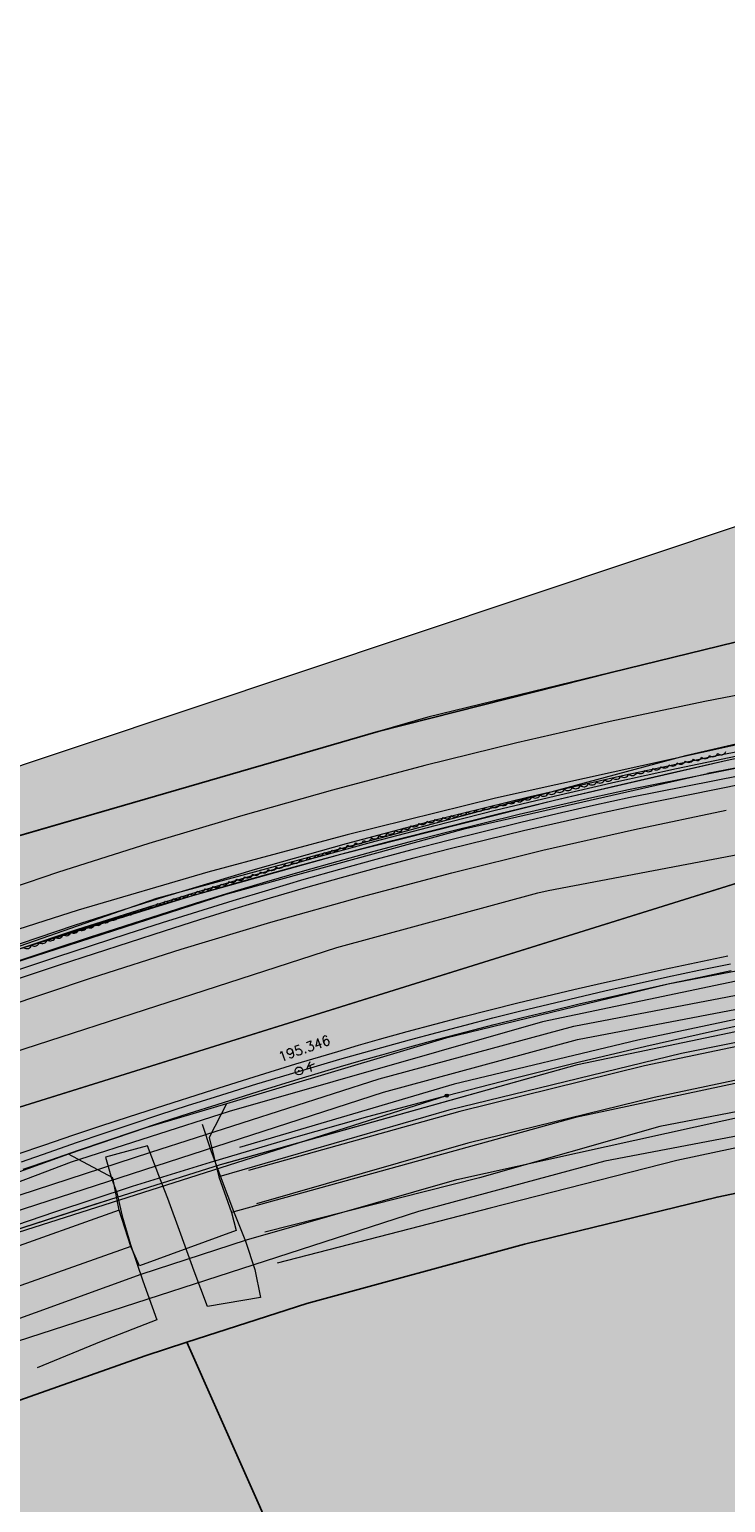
# Model space of a CAD drawing. Header units: metres. Extents: x 190798 to 192239, y 307689 to 310000.
# Tile 29 of 107: x 191208 to 191233, y 309473 to 309526. Entities that reach past the tile are written whole.
import ezdxf
from ezdxf.enums import TextEntityAlignment as Align
from ezdxf.lldxf.tags import DXFTag

# ---------------------------------------------------------------- set-up
doc = ezdxf.new("R2010")
doc.units = ezdxf.units.M
doc.linetypes.add('1-200 DASHDOT', pattern=[2.54, 1.27, -0.635, 0, -0.635])
for name, color, linetype, lineweight in [('B-WE-KL-DATA-G', 90, 'KL-DATA-N', 5), ('B-WE-KL-ET_LS-G', 190, 'KL-LS-N', 5), ('B-WE-KL-ET_MS-G', 130, 'KL-MS-N', 5), ('B-WE-KL-GAS_HD-G', 30, 'KL-GAS-HD-N', 5), ('B-WE-KL-WATER-G', 170, 'KL-WATER-N', 5), ('PH-BEST-KANTVERHARDING', 253, 'Continuous', 9), ('PH-BEST-RIO-HANDHAVEN', 253, '1-200 DASHDOT', 9), ('PH-INM-HOOGTE-KOLK', 252, 'Continuous', 18), ('PH-INM-KANTLAAG', 252, 'Continuous', 18), ('PH-INM-KOLKEN', 252, 'Continuous', 18), ('PH-INM-KRUIN', 252, 'Continuous', 18), ('PH-INM-MOLGOOT', 252, 'Continuous', 18), ('PH-INM-STRUIK-GRENS', 252, 'Continuous', 18), ('PH-INM-VLAKVERDICHTINGSLIJN', 252, 'Continuous', 18)]:
    doc.layers.add(name, color=color, linetype=linetype, lineweight=lineweight)
doc.layers.add('B-WE-OG-INFO_EIS VOORZORGSMAATREGEL-V', color=7, linetype='Continuous', lineweight=18, true_color=0xfa194b, transparency=0.8)
doc.layers.add('B-WE-OG-INFO_EIS VOORZORGSMAATREGEL_ENEXIS NETBEHEER BV-V', color=7, linetype='Continuous', lineweight=18, true_color=0xfa194b, transparency=0.8)
doc.layers.add('B-WE-OG-INFO_EIS VOORZORGSMAATREGEL_ENEXIS NETBEHEER BV-GV', color=7, linetype='Continuous', lineweight=18, true_color=0xfa194b)
doc.layers.add('PH-BEST-KADASTRALE-GRENS', color=150, linetype='KG-KADASTRAAL-SO')
doc.layers.add('PH-BEST-KL-ET_MIDDENSPANNING_ENEXIS', color=12, linetype='1-200 MIDDENSPANNING')
doc.styles.add('NLCS-ISO', font='NLCS-ISO.ttf')
doc.styles.add('ROMANS', font='romans.shx')
doc.styles.get("Standard").update_dxf_attribs({"font": 'arial.ttf'})
doc.linetypes.add('1-200 MIDDENSPANNING', pattern='A,1.5,-0.6,["MS",ROMANS,S=0.24,R=0,X=-0.5,Y=-0.12],-0.05', length=2.15)
tags = doc.linetypes.add('KG-KADASTRAAL-SO', pattern='A,5.5,-2,["K",Standard,S=1.8,R=0,X=0,Y=-0.9],-2,5.5,-2,[5,NLCS.SHX,S=0.75,R=0,X=0,Y=0],-2', length=19).pattern_tags.tags
tags[6] = DXFTag(74, 10)
tags = doc.linetypes.add('KL-DATA-N', pattern='A,4,-1,[101,NLCS.SHX,S=0.5,R=0,X=0,Y=0],-1,4,-1,["D",Standard,S=1,R=0,X=-0.25,Y=-0.5],-1.5', length=12.5).pattern_tags.tags
tags[18] = DXFTag(74, 10)
tags = doc.linetypes.add('KL-GAS-HD-N', pattern='A,4,-1,[69,NLCS.SHX,S=0.5,R=0,X=0,Y=0],-1,4,-1,["H",Standard,S=1,R=0,X=0,Y=-0.5],-2', length=13).pattern_tags.tags
tags[18] = DXFTag(74, 10)
tags = doc.linetypes.add('KL-LS-N', pattern='A,4,-1,[103,NLCS.SHX,S=0.75,R=0,X=0,Y=0],-1,4,-1,["L",Standard,S=1,R=0,X=0,Y=-0.5],-2', length=13).pattern_tags.tags
tags[18] = DXFTag(74, 10)
tags = doc.linetypes.add('KL-MS-N', pattern='A,4,-1,[103,NLCS.SHX,S=0.75,R=0,X=0,Y=0],-1,4,-1,["M",Standard,S=1,R=0,X=0,Y=-0.5],-2', length=13).pattern_tags.tags
tags[18] = DXFTag(74, 10)
doc.linetypes.add('KL-WATER-N', pattern='A,7,-0.5,[168,NLCS.SHX,S=0.75,R=0,X=0.75,Y=0],-2', length=9.5)

# ---------------------------------------------------------------- blocks, each defined once
blk = doc.blocks.new('*U40')
blk.add_circle((0, 0), 0.142)
at = {"ltscale": 0.05, "style": 'ROMANS'}
blk.add_text('K', height=0.3, dxfattribs=at).set_placement((0.18, 0.152))
blk = doc.blocks.new('SKL-WTB_HULP_MOF-SO')
at = {"linetype": 'ByBlock', "lineweight": 18}
h = blk.add_hatch(color=0, dxfattribs=at)
h.dxf.hatch_style = 1
h.paths.add_polyline_path([(-0.5625, 0, 1), (0.5625, 0, 1)])
at = {"color": 0, "linetype": 'ByBlock', "lineweight": 18}
blk.add_circle((0, 0), 0.5625, dxfattribs=at)
at = {"color": 0, "linetype": 'ByBlock', "lineweight": 18, "style": 'NLCS-ISO', "flags": 1}
for tag, p in [('TYPE', (1.5, 0)), ('OMSCHRIJVING', (1.5, -3)), ('LABEL', (1.5, -1.5))]:
    blk.add_attdef(tag, p, '', height=1, dxfattribs=at)

msp = doc.modelspace()

# ---------------------------------------------------------------- hatches: boundary and pattern name
at = {"layer": 'B-WE-OG-INFO_EIS VOORZORGSMAATREGEL-V'}
for points in [[(191152.667, 309463.71), (191152.915, 309463.755), (191153.157, 309463.831), (191153.388, 309463.938), (191157.648, 309466.816), (191167.595, 309472.759), (191171.367, 309474.925), (191175.181, 309477.016), (191179.032, 309479.03), (191182.921, 309480.966), (191186.848, 309482.825), (191190.814, 309484.607), (191194.814, 309486.31), (191198.836, 309487.929), (191206.822, 309490.886), (191210.026, 309491.967), (191213.265, 309493), (191216.513, 309493.976), (191219.782, 309494.899), (191223.063, 309495.767), (191226.363, 309496.58), (191229.669, 309497.337), (191232.989, 309498.039), (191252.317, 309501.771), (191252.63, 309501.852), (191252.865, 309501.949), (191253.085, 309502.074), (191253.286, 309502.225), (191253.468, 309502.402), (191253.625, 309502.599), (191253.757, 309502.816), (191253.86, 309503.046), (191253.933, 309503.289), (191253.975, 309503.537), (191253.986, 309503.79), (191253.964, 309504.043), (191253.91, 309504.29), (191253.827, 309504.527), (191253.713, 309504.753), (191253.572, 309504.964), (191253.406, 309505.154), (191253.217, 309505.321), (191253.007, 309505.465), (191252.783, 309505.579), (191252.545, 309505.665), (191252.298, 309505.72), (191252.045, 309505.744), (191251.792, 309505.736), (191232.216, 309501.964), (191228.794, 309501.24), (191225.419, 309500.468), (191222.09, 309499.647), (191218.743, 309498.762), (191215.411, 309497.821), (191212.095, 309496.825), (191208.796, 309495.774), (191205.516, 309494.667), (191197.369, 309491.65), (191193.264, 309489.997), (191189.193, 309488.264), (191185.192, 309486.466), (191181.157, 309484.556), (191177.195, 309482.583), (191173.274, 309480.533), (191169.393, 309478.405), (191165.56, 309476.203), (191155.549, 309470.222), (191153.384, 309468.769), (191151.307, 309467.347), (191151.108, 309467.191), (191150.931, 309467.013), (191150.776, 309466.811), (191150.649, 309466.593), (191150.55, 309466.36), (191150.482, 309466.118), (191150.444, 309465.866), (191150.439, 309465.614), (191150.465, 309465.363), (191150.523, 309465.116), (191150.611, 309464.88), (191150.73, 309464.656), (191150.874, 309464.449), (191151.044, 309464.262), (191151.237, 309464.097), (191151.449, 309463.958), (191151.675, 309463.848), (191151.914, 309463.767), (191152.162, 309463.716), (191152.415, 309463.697)], [(191142.71, 309439.246), (191138.15, 309448.482), (191147.245, 309456.153), (191157.504, 309464.146), (191157.905, 309464.428), (191165.898, 309469.473), (191178.198, 309476.684), (191184.038, 309479.88), (191190.091, 309482.821), (191190.39, 309482.954), (191200.743, 309487.172), (191201.089, 309487.299), (191218.899, 309493.063), (191226.172, 309495.038), (191226.545, 309495.124), (191259.016, 309501.292), (191259.538, 309501.363), (191260.17, 309501.375), (191260.797, 309501.308), (191261.413, 309501.161), (191262.005, 309500.938), (191262.562, 309500.643), (191263.079, 309500.279), (191263.546, 309499.853), (191263.957, 309499.37), (191264.302, 309498.84), (191264.577, 309498.273), (191264.779, 309497.672), (191264.903, 309497.054), (191264.949, 309496.423), (191264.914, 309495.792), (191264.8, 309495.169), (191264.609, 309494.567), (191264.343, 309493.993), (191264.006, 309493.458), (191263.605, 309492.97), (191263.147, 309492.536), (191262.635, 309492.163), (191262.083, 309491.858), (191261.495, 309491.625), (191260.882, 309491.468), (191228.599, 309485.335), (191221.862, 309483.511), (191204.344, 309477.842), (191194.314, 309473.755), (191188.518, 309470.94), (191183.197, 309468.023), (191171.029, 309460.889), (191163.453, 309456.105), (191153.618, 309448.446)]]:
    msp.add_hatch(color=256, dxfattribs=at).paths.add_polyline_path(points)
at = {"layer": 'B-WE-OG-INFO_EIS VOORZORGSMAATREGEL_ENEXIS NETBEHEER BV-V'}
msp.add_hatch(color=256, dxfattribs=at).paths.add_polyline_path([(191175.538, 309414.261), (191145.024, 309434.561), (191100.049, 309525.636), (191104.155, 309527.635), (191115.358, 309526.7), (191129.667, 309520.958), (191140.014, 309512.607), (191160.996, 309484.121), (191286.375, 309526.029), (191474.941, 309572.474), (191529.243, 309514.435), (191304.975, 309458.542)])

# ---------------------------------------------------------------- linework, layer by layer
at = {"layer": 'B-WE-KL-DATA-G', "ltscale": 0.2}
for points in [[(191140.658, 309443.403), (191150.775, 309451.935), (191160.854, 309459.786), (191180.974, 309471.937), (191192.497, 309477.875), (191202.818, 309482.079), (191220.593, 309487.83), (191227.609, 309489.729), (191258.349, 309495.594), (191304.047, 309503.494), (191335.552, 309509.876), (191335.67, 309509.798)], [(191275.812, 309508.637), (191267.056, 309507.455), (191258.666, 309505.828), (191249.361, 309503.556), (191236.379, 309501.066), (191224.648, 309498.471), (191219.272, 309497.14), (191214.234, 309495.787), (191209.54, 309494.416), (191205.197, 309493.029), (191204.18, 309493.005), (191203.205, 309492.776), (191202.317, 309492.352), (191201.557, 309491.754), (191195.708, 309489.456), (191190.054, 309487.021), (191182.372, 309483.409), (191176.515, 309480.432), (191170.584, 309477.231), (191164.745, 309473.879), (191159.001, 309470.322), (191153.295, 309466.524)], [(191263.053, 309505.994), (191255.654, 309504.696), (191251.599, 309503.985), (191233.342, 309500.416), (191231.521, 309500), (191212.376, 309494.834), (191193.649, 309488.316), (191182.195, 309483.348), (191171.081, 309477.662), (191160.35, 309471.281), (191147.884, 309462.482), (191135.856, 309453.091)], [(191258.666, 309505.828), (191249.361, 309503.556), (191236.379, 309501.066), (191224.648, 309498.471), (191219.272, 309497.14), (191214.234, 309495.787), (191209.54, 309494.416), (191205.197, 309493.029)], [(191153.686, 309465.958), (191159.031, 309469.568), (191167.035, 309474.583), (191172.358, 309477.658), (191177.667, 309480.515), (191182.959, 309483.153), (191188.23, 309485.57), (191198.599, 309489.829), (191202.679, 309491.388), (191207.142, 309492.926), (191213.691, 309494.947), (191219.048, 309496.439), (191226.785, 309498.397), (191233.031, 309499.841), (191241.949, 309501.733), (191249.077, 309503.128), (191260.901, 309505.291)], [(191207.142, 309492.926), (191208.716, 309493.435), (191210.331, 309493.941), (191211.99, 309494.445), (191213.691, 309494.947), (191215.434, 309495.447), (191217.22, 309495.944), (191219.048, 309496.439), (191220.919, 309496.932), (191222.832, 309497.422), (191224.788, 309497.911), (191226.785, 309498.397), (191228.825, 309498.88), (191230.907, 309499.362), (191233.031, 309499.841)], [(191239.082, 309492.996), (191237.888, 309492.795), (191226.34, 309490.376), (191214.999, 309487.123), (191209.281, 309485.294), (191194.338, 309479.625), (191192.624, 309478.887), (191182.998, 309474.242), (191169.739, 309467.167), (191157.112, 309459.019), (191155.29, 309457.656), (191144.965, 309449.409), (191139.893, 309444.927)]]:
    msp.add_lwpolyline(points, dxfattribs=at)
at = {"layer": 'B-WE-KL-ET_LS-G', "ltscale": 0.2}
for points in [[(191161.344, 309461.1), (191163.142, 309462.403), (191166.491, 309463.052), (191176.205, 309468.576), (191184.53, 309473.061), (191188.443, 309474.907), (191194.239, 309477.812), (191203.2, 309481.531), (191210.681, 309483.946), (191214.692, 309485.21), (191227.613, 309488.823), (191239.333, 309491.279), (191261.123, 309495.314), (191274.161, 309497.964), (191274.662, 309498.217), (191276.25, 309499.984)], [(191214.915, 309485.272), (191227.613, 309488.823), (191239.333, 309491.279), (191261.123, 309495.314), (191274.161, 309497.964), (191274.662, 309498.217)], [(191140.558, 309443.605), (191140.986, 309443.972), (191149.579, 309451.163), (191158.486, 309457.852), (191166.31, 309462.93), (191166.491, 309463.052), (191176.205, 309468.576), (191184.53, 309473.061), (191188.443, 309474.907), (191194.239, 309477.812), (191203.2, 309481.531), (191210.681, 309483.946), (191214.692, 309485.21), (191227.613, 309488.823), (191239.333, 309491.279), (191261.123, 309495.314), (191274.161, 309497.964)], [(191210.145, 309483.773), (191210.681, 309483.946), (191214.692, 309485.21), (191214.915, 309485.272)], [(191210.145, 309483.773), (191210.681, 309483.946), (191214.692, 309485.21), (191214.915, 309485.272)], [(191210.145, 309483.773), (191210.681, 309483.946), (191214.692, 309485.21), (191214.915, 309485.272)], [(191210.145, 309483.773), (191210.681, 309483.946), (191214.692, 309485.21), (191214.915, 309485.272)], [(191189.061, 309475.217), (191194.239, 309477.812), (191203.2, 309481.531), (191210.145, 309483.773)]]:
    msp.add_lwpolyline(points, dxfattribs=at)
at = {"layer": 'B-WE-KL-ET_MS-G', "ltscale": 0.2}
for points in [[(191207.399, 309493.017), (191209.53, 309493.722), (191211.668, 309494.405), (191213.813, 309495.065), (191215.965, 309495.704), (191218.123, 309496.32), (191220.288, 309496.913), (191222.459, 309497.484), (191224.635, 309498.033), (191226.818, 309498.558), (191229.005, 309499.062), (191231.198, 309499.542), (191233.395, 309500), (191245.706, 309502.35), (191258.02, 309504.684), (191267.226, 309506.442), (191276.427, 309508.223)], [(191207.399, 309493.017), (191209.53, 309493.722), (191211.668, 309494.405), (191213.813, 309495.065), (191215.965, 309495.704), (191218.123, 309496.32), (191220.288, 309496.913), (191222.459, 309497.484), (191224.635, 309498.033), (191226.818, 309498.558), (191229.005, 309499.062), (191231.198, 309499.542), (191233.395, 309500), (191245.706, 309502.35), (191258.02, 309504.684), (191267.226, 309506.442), (191276.427, 309508.223)], [(191222.882, 309487.702), (191225.277, 309488.324), (191227.679, 309488.92), (191230.087, 309489.492), (191232.5, 309490.039), (191234.919, 309490.56), (191237.343, 309491.056), (191239.773, 309491.527), (191242.207, 309491.973), (191261.864, 309495.681), (191275.253, 309498.187)], [(191222.882, 309487.702), (191225.277, 309488.324), (191227.679, 309488.92), (191230.087, 309489.492), (191232.5, 309490.039), (191234.919, 309490.56), (191237.343, 309491.056), (191239.773, 309491.527), (191242.207, 309491.973), (191261.864, 309495.681), (191275.253, 309498.187)], [(191140.446, 309443.831), (191152.256, 309454.128), (191176.094, 309469.463), (191177.401, 309470.169), (191178.714, 309470.865), (191200.329, 309480.513), (191222.882, 309487.702)], [(191205.89, 309482.545), (191208.692, 309483.502), (191211.506, 309484.421), (191214.332, 309485.3), (191217.171, 309486.141), (191220.021, 309486.941), (191222.882, 309487.702)]]:
    msp.add_lwpolyline(points, dxfattribs=at)
at = {"layer": 'B-WE-KL-GAS_HD-G', "ltscale": 0.2}
msp.add_lwpolyline([(191206.155, 309492.772), (191209.404, 309493.868), (191212.671, 309494.91), (191215.954, 309495.896), (191219.254, 309496.828), (191222.569, 309497.705), (191225.898, 309498.526), (191229.24, 309499.291), (191232.595, 309500), (191251.986, 309503.745)], dxfattribs=at)
at = {"layer": 'B-WE-KL-WATER-G', "ltscale": 0.2}
msp.add_lwpolyline([(191140.43, 309443.864), (191150.468, 309452.33), (191153.426, 309454.633), (191155.053, 309455.9), (191159.541, 309459.394), (191160.576, 309460.201), (191168.427, 309465.16), (191180.727, 309472.371), (191186.223, 309475.383), (191192.276, 309478.324), (191202.629, 309482.542), (191212.164, 309485.661), (191220.439, 309488.306), (191227.478, 309490.212), (191255.8, 309495.616), (191259.163, 309496.23), (191259.949, 309496.38)], dxfattribs=at)
at = {"layer": 'B-WE-OG-INFO_EIS VOORZORGSMAATREGEL_ENEXIS NETBEHEER BV-GV', "flags": 128}
msp.add_lwpolyline([(191175.538, 309414.261), (191145.024, 309434.561), (191100.049, 309525.636), (191104.155, 309527.635), (191115.358, 309526.7), (191129.667, 309520.958), (191140.014, 309512.607), (191160.996, 309484.121), (191286.375, 309526.029), (191474.941, 309572.474), (191529.243, 309514.435), (191304.975, 309458.542)], close=True, dxfattribs=at)
at = {"layer": 'B-WE-OG-INFO_EIS VOORZORGSMAATREGEL_ENEXIS NETBEHEER BV-GV'}
for points in [[(191251.792, 309505.736), (191232.216, 309501.964), (191228.794, 309501.24), (191225.419, 309500.468), (191222.09, 309499.647), (191218.743, 309498.762), (191215.411, 309497.821), (191212.095, 309496.825), (191208.796, 309495.774), (191205.516, 309494.667)], [(191201.089, 309487.299), (191218.899, 309493.063), (191226.172, 309495.038), (191226.545, 309495.124), (191259.016, 309501.292)], [(191206.822, 309490.886), (191210.026, 309491.967), (191213.265, 309493), (191216.513, 309493.976), (191219.782, 309494.899), (191223.063, 309495.767), (191226.363, 309496.58), (191229.669, 309497.337), (191232.989, 309498.039)], [(191260.882, 309491.468), (191228.599, 309485.335), (191221.862, 309483.511), (191204.344, 309477.842)]]:
    msp.add_lwpolyline(points, dxfattribs=at)
at = {"layer": 'PH-BEST-KADASTRALE-GRENS', "ltscale": 0.2, "flags": 128}
for points in [[(191258.733, 309508.545), (191240.623, 309505.893), (191228.827, 309503.016), (191220.398, 309500.878), (191217.367, 309500)], [(191217.367, 309500), (191206.168, 309496.756), (191199.057, 309494.634), (191186.456, 309490.611), (191180.048, 309487.181), (191179.932, 309487.121), (191164.964, 309479.076)], [(191213.475, 309478.776), (191217.809, 309480.174), (191225.696, 309482.324), (191232.665, 309484.028), (191238.747, 309485.308), (191254.75, 309488.378), (191266.888, 309490.668), (191270.967, 309491.438), (191291.44, 309495.392)], [(191198.346, 309473.055), (191200.556, 309474.038), (191206.808, 309476.467), (191211.964, 309478.289), (191213.475, 309478.776)], [(191213.475, 309478.776), (191216.672, 309471.58), (191221.301, 309461.167), (191225.182, 309452.436), (191229.672, 309439.637), (191225.949, 309424.01), (191216.819, 309383.709), (191212.53, 309365.52)]]:
    msp.add_lwpolyline(points, dxfattribs=at)
at = {"layer": 'PH-BEST-KANTVERHARDING', "color": 8}
for p, q in [((191214.629, 309484.762), (191215.083, 309483.474)), ((191211.448, 309482.241), (191211.017, 309483.557))]:
    msp.add_line(p, q, dxfattribs=at)
for points in [[(191214.82, 309565.163), (191216.14, 309562.031), (191216.8, 309562.121), (191218.989, 309562.3), (191224.071, 309560.249), (191229.411, 309555.06), (191237.241, 309545.529), (191245.209, 309533.55), (191256.819, 309515.45), (191258.509, 309511.38), (191258.731, 309508.541), (191240.621, 309505.89), (191222.2, 309501.4), (191201.241, 309495.329), (191186.46, 309490.611), (191162.191, 309477.63)], [(191258.093, 309504.291), (191254.093, 309503.549), (191232.314, 309499.363)], [(191206.341, 309492.235), (191214.891, 309494.991), (191223.555, 309497.368), (191232.314, 309499.363)], [(191190.19, 309472.739), (191200.199, 309477.03), (191211.819, 309481.24), (191215.631, 309482.481), (191223.239, 309484.67), (191237.27, 309487.769), (191266.59, 309493.26), (191289.1, 309497.67), (191290.281, 309497.76), (191291.149, 309497.42), (191292.264, 309496.667)], [(191239.025, 309493.291), (191230.889, 309491.741), (191222.842, 309489.779), (191214.906, 309487.409)], [(191239.876, 309490.935), (191231.377, 309489.229), (191222.956, 309487.171), (191214.629, 309484.762)], [(191240.17, 309489.603), (191227.537, 309486.905), (191215.083, 309483.474)], [(191214.906, 309487.409), (191212.028, 309486.552), (191209.186, 309485.58)], [(191214.906, 309487.409), (191214.276, 309486.186), (191214.629, 309484.762)], [(191209.186, 309485.58), (191200.774, 309482.556), (191192.504, 309479.163)], [(191211.017, 309483.557), (191210.789, 309484.731), (191209.186, 309485.58)], [(191211.017, 309483.557), (191202.349, 309480.469), (191193.861, 309476.916)], [(191215.083, 309483.474), (191215.252, 309482.824), (191211.756, 309481.541), (191211.448, 309482.241)], [(191211.448, 309482.241), (191202.889, 309479.215), (191194.507, 309475.729)]]:
    msp.add_lwpolyline(points, dxfattribs=at)
at = {"layer": 'PH-BEST-RIO-HANDHAVEN', "const_width": 0.05}
msp.add_lwpolyline([(191236.663, 309496.417), (191188.216, 309481.29)], dxfattribs=at)
at = {"layer": 'PH-INM-HOOGTE-KOLK'}
msp.add_point((191217.531, 309488.596), dxfattribs=at)
at = {"layer": 'PH-INM-KANTLAAG'}
for points in [[(191272.994, 309506.556), (191264.453, 309504.942), (191258.716, 309503.868), (191249.164, 309501.954), (191238.648, 309499.996), (191229.647, 309498.181), (191228.315, 309497.891), (191226.984, 309497.592), (191225.656, 309497.282), (191224.33, 309496.962), (191223.007, 309496.632), (191221.686, 309496.293), (191220.368, 309495.943), (191219.053, 309495.583), (191217.768, 309495.219), (191216.486, 309494.844), (191215.207, 309494.457), (191213.931, 309494.062), (191212.657, 309493.659), (191211.385, 309493.25), (191208.846, 309492.42), (191206.341, 309491.588)], [(191285.556, 309499.673), (191280.962, 309498.683), (191275.62, 309497.563), (191268.821, 309496.369), (191261.889, 309495.098), (191254.059, 309493.59), (191247.208, 309492.238), (191238.623, 309490.573), (191230.04, 309488.784), (191223.349, 309487.123), (191215.709, 309484.991)], [(191285.838, 309498.29), (191281.179, 309497.578), (191276.014, 309496.508), (191269.122, 309495.237), (191262.118, 309493.886), (191254.523, 309492.499), (191247.422, 309491.11), (191238.935, 309489.443), (191230.392, 309487.636), (191223.645, 309485.983), (191215.993, 309483.792)], [(191207.329, 309485.578), (191208.335, 309485.926), (191209.344, 309486.267), (191210.354, 309486.604), (191211.365, 309486.935), (191212.378, 309487.263), (191214.407, 309487.909), (191215.913, 309488.382), (191217.421, 309488.849), (191218.933, 309489.303), (191219.69, 309489.525), (191220.449, 309489.741), (191221.447, 309490.018), (191222.447, 309490.287), (191223.449, 309490.55), (191224.453, 309490.806), (191225.458, 309491.056), (191226.465, 309491.3), (191227.473, 309491.539), (191228.482, 309491.773), (191229.622, 309492.031), (191230.763, 309492.281), (191231.906, 309492.524), (191233.05, 309492.761)]]:
    msp.add_lwpolyline(points, dxfattribs=at)
at = {"layer": 'PH-INM-KRUIN'}
msp.add_lwpolyline([(191284.639, 309500.227), (191280.777, 309499.433), (191275.303, 309498.628), (191268.623, 309497.451), (191261.703, 309496.217), (191253.86, 309494.731), (191246.903, 309493.15), (191238.344, 309491.52), (191229.795, 309489.713), (191223.151, 309488.115), (191215.374, 309485.83)], dxfattribs=at)
at = {"layer": 'PH-INM-MOLGOOT'}
for points in [[(191272.915, 309506.831), (191264.339, 309505.189), (191258.647, 309504.114), (191249.059, 309502.281), (191238.61, 309500.295), (191229.517, 309498.495), (191228.195, 309498.202), (191226.875, 309497.899), (191225.557, 309497.587), (191224.241, 309497.265), (191222.927, 309496.934), (191221.616, 309496.594), (191220.308, 309496.244), (191219.002, 309495.885), (191217.712, 309495.519), (191216.425, 309495.141), (191215.141, 309494.753), (191213.859, 309494.357), (191212.58, 309493.953), (191211.303, 309493.543), (191208.753, 309492.71), (191206.243, 309491.876)], [(191272.887, 309507.104), (191258.661, 309504.368), (191248.927, 309502.537), (191238.486, 309500.562), (191229.459, 309498.774), (191228.136, 309498.483), (191226.815, 309498.182), (191225.497, 309497.872), (191224.18, 309497.552), (191222.866, 309497.223), (191221.555, 309496.884), (191220.245, 309496.536), (191218.939, 309496.178), (191217.644, 309495.812), (191216.353, 309495.435), (191215.065, 309495.048), (191213.779, 309494.652), (191212.495, 309494.248), (191211.214, 309493.837), (191209.934, 309493.422), (191208.656, 309493.002), (191207.396, 309492.584)], [(191207.486, 309485.306), (191208.483, 309485.657), (191209.483, 309486.004), (191210.484, 309486.347), (191211.487, 309486.684), (191212.491, 309487.016), (191213.498, 309487.342), (191214.506, 309487.662), (191216.005, 309488.126), (191217.508, 309488.577), (191219.015, 309489.016), (191220.525, 309489.442), (191221.529, 309489.718), (191222.535, 309489.988), (191223.543, 309490.253), (191224.551, 309490.512), (191225.562, 309490.765), (191226.574, 309491.013), (191227.587, 309491.255), (191228.601, 309491.491), (191229.735, 309491.748), (191230.871, 309491.997), (191232.008, 309492.239), (191233.147, 309492.474)], [(191207.547, 309485.035), (191208.546, 309485.384), (191209.547, 309485.729), (191210.55, 309486.069), (191211.553, 309486.405), (191212.559, 309486.736), (191213.566, 309487.063), (191214.574, 309487.385), (191216.057, 309487.851), (191217.542, 309488.309), (191219.031, 309488.754), (191219.777, 309488.971), (191220.524, 309489.184), (191221.54, 309489.466), (191222.559, 309489.741), (191223.579, 309490.009), (191224.601, 309490.271), (191225.624, 309490.526), (191226.649, 309490.776), (191227.676, 309491.019), (191228.703, 309491.258), (191229.819, 309491.51), (191230.936, 309491.756), (191232.055, 309491.995), (191233.175, 309492.227)]]:
    msp.add_lwpolyline(points, dxfattribs=at)
at = {"layer": 'PH-INM-STRUIK-GRENS'}
msp.add_lwpolyline([(191207.569, 309493.057, 0.520567), (191207.854, 309493.151, 0.520567), (191208.139, 309493.245, 0.520567), (191208.424, 309493.338, 0.520567), (191208.709, 309493.432, 0.520567), (191208.994, 309493.526, 0.520567), (191209.279, 309493.62, 0.520567), (191209.564, 309493.713, 0.520567), (191209.849, 309493.807, 0.520567), (191210.134, 309493.901, 0.520567), (191210.419, 309493.995, 0.520567), (191210.704, 309494.088, 0.520567), (191210.989, 309494.182, 0.520567), (191211.274, 309494.276, 0.520567), (191211.559, 309494.37, 0.520567), (191211.844, 309494.463, 0.520567), (191212.129, 309494.557, 0.520567), (191212.414, 309494.651, 0.520567), (191212.699, 309494.745, 0.520567), (191212.985, 309494.834, 0.520567), (191213.272, 309494.922, 0.520567), (191213.559, 309495.01, 0.520567), (191213.845, 309495.098, 0.520567), (191214.132, 309495.185, 0.520567), (191214.419, 309495.273, 0.520567), (191214.706, 309495.361, 0.520567), (191214.993, 309495.449, 0.520567), (191215.28, 309495.536, 0.520567), (191215.567, 309495.624, 0.520567), (191215.854, 309495.712, 0.520567), (191216.14, 309495.8, 0.520567), (191216.427, 309495.888, 0.520567), (191216.714, 309495.975, 0.520567), (191217.001, 309496.063, 0.520567), (191217.288, 309496.151, 0.520567), (191217.575, 309496.239, 0.520567), (191217.862, 309496.327, 0.520567), (191218.148, 309496.414, 0.520567), (191218.435, 309496.502, 0.520567), (191218.722, 309496.59, 0.520567), (191219.009, 309496.678, 0.520567), (191219.296, 309496.765, 0.520567), (191219.583, 309496.853, 0.520567), (191219.87, 309496.941, 0.520567), (191220.157, 309497.029, 0.520567), (191220.443, 309497.117, 0.520567), (191220.73, 309497.204, 0.520567), (191221.017, 309497.292, 0.520567), (191221.304, 309497.38, 0.520567), (191221.591, 309497.468, 0.520567), (191221.878, 309497.556, 0.520567), (191222.168, 309497.63, 0.520567), (191222.46, 309497.698, 0.520567), (191222.752, 309497.767, 0.520567), (191223.045, 309497.835, 0.520567), (191223.337, 309497.903, 0.520567), (191223.629, 309497.971, 0.520567), (191223.921, 309498.039, 0.520567), (191224.213, 309498.107, 0.520567), (191224.505, 309498.175, 0.520567), (191224.798, 309498.244, 0.520567), (191225.09, 309498.312, 0.520567), (191225.382, 309498.38, 0.520567), (191225.674, 309498.448, 0.520567), (191225.966, 309498.516, 0.520567), (191226.258, 309498.584, 0.520567), (191226.55, 309498.652, 0.520567), (191226.843, 309498.721, 0.520567), (191227.135, 309498.789, 0.520567), (191227.427, 309498.857, 0.520567), (191227.719, 309498.925, 0.520567), (191228.011, 309498.993, 0.520567), (191228.303, 309499.061, 0.520567), (191228.596, 309499.129, 0.520567), (191228.888, 309499.198, 0.520567), (191229.18, 309499.266, 0.520567), (191229.472, 309499.334, 0.520567), (191229.764, 309499.402, 0.520567), (191230.056, 309499.47, 0.520567), (191230.349, 309499.538, 0.520567), (191230.641, 309499.606, 0.520567), (191230.933, 309499.675, 0.520567), (191231.225, 309499.743, 0.520567), (191231.517, 309499.811, 0.520567), (191231.809, 309499.879, 0.520567), (191232.102, 309499.947, 0.520567), (191232.394, 309500.015, 0.520567), (191232.686, 309500.083, 0.520567), (191232.978, 309500.152, 0.520567)], format="xyb", dxfattribs=at)
at = {"layer": 'PH-INM-VLAKVERDICHTINGSLIJN'}
for points in [[(191286.005, 309497.256), (191281.372, 309496.361), (191276.214, 309495.67), (191269.29, 309494.372), (191262.3, 309492.923), (191254.929, 309491.507), (191247.596, 309490.005), (191239.311, 309488.26), (191230.595, 309486.583), (191224.061, 309484.727), (191216.293, 309482.762)], [(191286.232, 309496.27), (191281.605, 309495.45), (191276.542, 309494.442), (191269.429, 309492.908), (191262.434, 309491.739), (191255.244, 309490.311), (191247.793, 309488.885), (191239.528, 309487.13), (191231.212, 309485.353), (191224.446, 309483.635), (191216.747, 309481.633)], [(191214.03, 309486.665), (191214.342, 309485.713), (191214.749, 309484.603), (191215.161, 309483.515), (191215.595, 309482.431), (191215.929, 309481.411), (191216.134, 309480.399), (191214.217, 309480.075), (191213.743, 309481.349), (191213.259, 309482.694), (191212.789, 309483.983), (191212.458, 309484.817), (191212.049, 309485.888), (191210.526, 309485.475), (191210.743, 309484.71), (191210.933, 309484.182), (191211.13, 309483.345), (191211.43, 309482.319), (191211.882, 309480.994), (191212.381, 309479.593), (191210.375, 309478.801), (191208.057, 309477.849)]]:
    msp.add_lwpolyline(points, dxfattribs=at)

# ---------------------------------------------------------------- block references
at = {"layer": 'PH-BEST-KL-ET_MIDDENSPANNING_ENEXIS', "xscale": 0.1, "yscale": 0.1, "zscale": 0.1}
msp.add_blockref('SKL-WTB_HULP_MOF-SO', (191222.882, 309487.702), dxfattribs=at)
at = {"layer": 'PH-INM-KOLKEN', "transparency": 33554687, "zscale": 1.499999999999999, "rotation": 337.4776105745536}
msp.add_blockref('*U40', (191217.531, 309488.596), dxfattribs=at)

# ---------------------------------------------------------------- texts
at = {"layer": 'PH-INM-HOOGTE-KOLK', "style": 'ROMANS'}
msp.add_text('195.346', height=0.35, rotation=19.3238, dxfattribs=at).set_placement((191216.801, 309489.09), align=Align.MIDDLE_LEFT)

doc.saveas('drawing.dxf')
